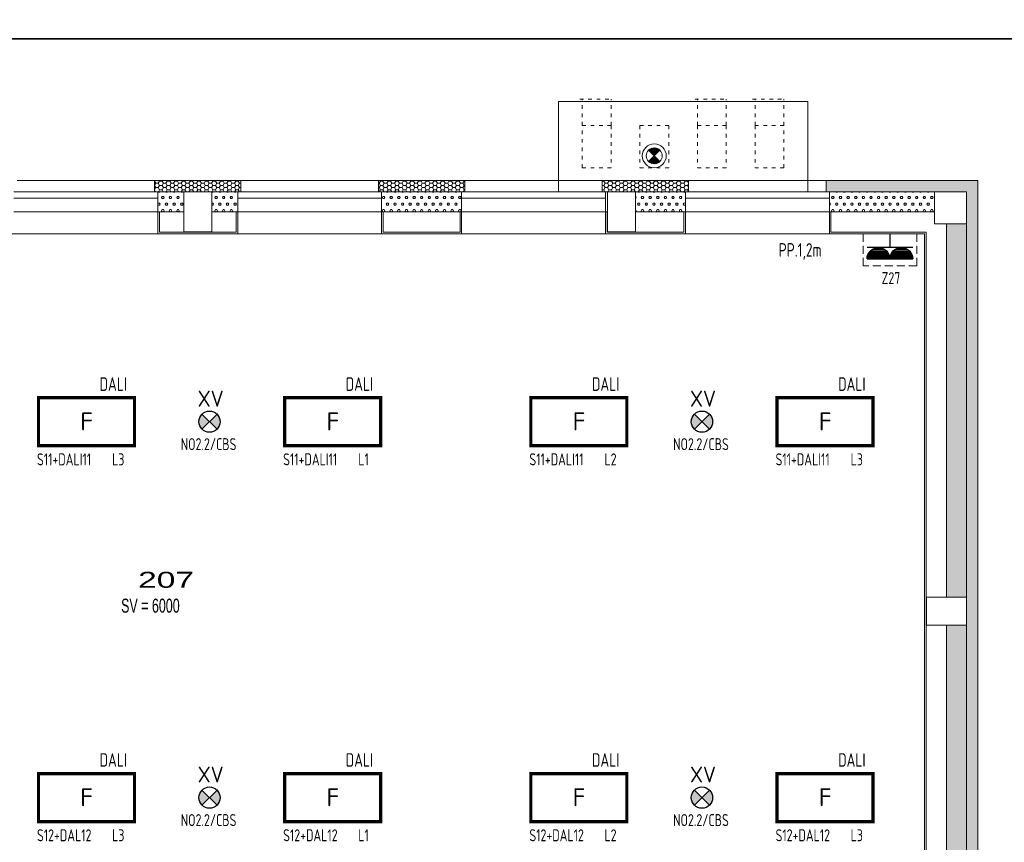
# Model space of a CAD drawing. Extents: x 171565 to 840288, y -737149 to -289557.
# Tile 17 of 59: x 418849 to 431164, y -366997 to -356706. Entities that reach past the tile are written whole.
import ezdxf

# ---------------------------------------------------------------- set-up
doc = ezdxf.new("R2010")
doc.units = 0
doc.header["$MEASUREMENT"] = 0
doc.header["$PDMODE"] = 1
for name, pattern in [('DASHED', [0.75, 0.5, -0.25]), ('DASHED1', [1, 0.3, -0.4, 0.3]), ('DOTDASH', [1, 0.3, -0.2, 0, -0.2, 0.3])]:
    doc.linetypes.add(name, pattern=pattern)
for name, color, linetype in [('0_stavba', 7, 'Continuous'), ('E1', 3, 'Continuous'), ('legenda', 1, 'Continuous')]:
    doc.layers.add(name, color=color, linetype=linetype)
doc.styles.add('ad_popis', font='isocpeur.ttf')
doc.styles.add('isocp', font='isocp.shx')
doc.styles.add('ISOCPEUR_4', font='isocpeur.ttf', dxfattribs={"height": 1.8})
doc.styles.add('SPIRITTXTSTYLE1', font='ROMAN')
doc.styles.add('SPIRITTXTSTYLE2', font='ARIALUNI.TTF')
pattern_1 = [(45.0000013, (784662.949, -247584.223), (-7.0710678, 7.0710678), [])]
pattern_2 = [(0, (737622.32, -247584.22), (47.625, 82.488914), [15.875, -79.375]), (0, (737622.32, -247556.72), (47.625, 82.488914), [15.875, -79.375]), (60.000002, (737638.2, -247584.22), (-47.625, 82.488914), [15.875, -79.375]), (120.000003, (737622.32, -247584.22), (-95.25, -3e-06), [15.875, -79.375]), (60.000002, (737614.39, -247570.47), (-47.625, 82.488914), [15.875, -79.375]), (120.000003, (737646.14, -247570.47), (-95.25, -3e-06), [15.875, -79.375])]
pattern_3 = [(0, (737622.324, -247584.223), (47.625, 27.4963055), [-63.5, 31.75]), (60.000002, (737622.324, -247584.223), (-1.7e-06, 54.9926147), [31.75, -63.5]), (120.000003, (737622.324, -247584.223), (-47.625, 27.4963055), [-63.5, 31.75])]

# ---------------------------------------------------------------- blocks, each defined once
blk = doc.blocks.new('A$C6E2F4E2E')
at = {"color": 3, "linetype": 'Continuous'}
for p, q in [((0, 440), (400, 440)), ((1, 416), (399, 416)), ((6, 392), (394, 392)), ((13, 368), (387, 368)), ((400, 440), (800, 440)), ((401, 416), (799, 416)), ((406, 392), (794, 392)), ((413, 368), (787, 368)), ((25, 344), (375, 344)), ((40, 320), (360, 320)), ((61, 296), (339, 296)), ((91, 272), (309, 272)), ((144, 248), (256, 248)), ((400, 0), (400, 240)), ((425, 344), (775, 344)), ((440, 320), (760, 320)), ((461, 296), (739, 296)), ((491, 272), (709, 272)), ((544, 248), (656, 248))]:
    blk.add_line(p, q, dxfattribs=at)
at = {"color": 3}
blk.add_line((800, 240), (0, 240), dxfattribs=at)
at = {"color": 3, "linetype": 'Continuous'}
for centre in [(200, 440), (600, 440)]:
    blk.add_arc(centre, 200, 180, 0, dxfattribs=at)
blk = doc.blocks.new('A$C5A2F567D')
h = blk.add_hatch(color=30)
h.paths.add_polyline_path([(70.9, 70.9), (0, 0), (70.9, -70.9, 0.198912), (100.2, 0, 0.198912)])
h.paths.add_polyline_path([(0, 0), (-70.9, 70.9, 0.198912), (-100.2, 0, 0.198912), (-70.9, -70.9)])
at = {"color": 30}
for p, q in [((-70.9, -70.9), (70.9, 70.9)), ((-70.9, 70.9), (70.9, -70.9))]:
    blk.add_line(p, q, dxfattribs=at)
blk.add_circle((0, 0), 100.2, dxfattribs=at)

msp = doc.modelspace()

# ---------------------------------------------------------------- hatches: boundary and pattern name
at = {"layer": '0_stavba', "linetype": 'Continuous', "lineweight": 0, "ltscale": 300}
h = msp.add_hatch(dxfattribs=at)
h.set_pattern_fill('ZDIVNP', color=256, scale=0.79375, style=0, pattern_type=2)
h.set_pattern_definition(pattern_1)
h.paths.add_polyline_path([(426715, -358338), (426786, -358409), (426857, -358338, 0.414214)], flags=0)
h = msp.add_hatch(dxfattribs=at)
h.set_pattern_fill('ZDIVNP', color=256, scale=0.79375, style=0, pattern_type=2)
h.set_pattern_definition(pattern_1)
h.paths.add_polyline_path([(426857, -358480), (426786, -358409), (426715, -358480, 0.414214)], flags=0)
h = msp.add_hatch(dxfattribs=at)
h.set_pattern_fill('PLASTEV', color=256, scale=31.75, style=0, pattern_type=2)
h.set_pattern_definition(pattern_3)
h.paths.add_polyline_path([(421616, -358859), (421616, -358719), (420536, -358719), (420536, -358859)], flags=0)
h = msp.add_hatch(dxfattribs=at)
h.set_pattern_fill('PLASTEV', color=256, scale=31.75, style=0, pattern_type=2)
h.set_pattern_definition(pattern_3)
h.paths.add_polyline_path([(423336, -358719), (423336, -358859), (424416, -358859), (424416, -358719)], flags=0)
h = msp.add_hatch(dxfattribs=at)
h.set_pattern_fill('PLASTEV', color=256, scale=31.75, style=0, pattern_type=2)
h.set_pattern_definition(pattern_3)
h.paths.add_polyline_path([(426136, -358719), (426136, -358859), (427216, -358859), (427216, -358719)], flags=0)
h = msp.add_hatch(dxfattribs=at)
h.set_pattern_fill('PLASTEV', color=256, scale=31.75, style=0, pattern_type=2)
h.set_pattern_definition(pattern_3)
h.paths.add_polyline_path([(430691, -370009), (430831, -370009), (430831, -358719), (428936, -358719), (428936, -358859), (430691, -358859)], flags=0)
h = msp.add_hatch(dxfattribs=at)
h.set_pattern_fill('PORBET', color=256, scale=15.875, style=0, pattern_type=2)
h.set_pattern_definition(pattern_2)
h.paths.add_polyline_path([(420576, -358859), (420576, -359109), (420901, -359109), (420901, -358859)], flags=0)
h = msp.add_hatch(dxfattribs=at)
h.set_pattern_fill('PORBET', color=256, scale=15.875, style=0, pattern_type=2)
h.set_pattern_definition(pattern_2)
h.paths.add_polyline_path([(421251, -358859), (421251, -359109), (421576, -359109), (421576, -358859)], flags=0)
h = msp.add_hatch(dxfattribs=at)
h.set_pattern_fill('PORBET', color=256, scale=15.875, style=0, pattern_type=2)
h.set_pattern_definition(pattern_2)
h.paths.add_polyline_path([(423376, -358859), (423376, -359109), (424376, -359109), (424376, -358859)], flags=0)
h = msp.add_hatch(dxfattribs=at)
h.set_pattern_fill('PORBET', color=256, scale=15.875, style=0, pattern_type=2)
h.set_pattern_definition(pattern_2)
h.paths.add_polyline_path([(426551, -359109), (427176, -359109), (427176, -358859), (426551, -358859)], flags=0)
h = msp.add_hatch(dxfattribs=at)
h.set_pattern_fill('PORBET', color=256, scale=15.875, style=0, pattern_type=2)
h.set_pattern_definition(pattern_2)
h.paths.add_polyline_path([(430291, -359109), (430291, -358859), (428976, -358859), (428976, -359109)], flags=0)
h = msp.add_hatch(dxfattribs=at)
h.set_pattern_fill('PORBET', color=256, scale=15.875, style=0, pattern_type=2)
h.set_pattern_definition(pattern_2)
h.paths.add_polyline_path([(430441, -363930), (430691, -363930), (430691, -359259), (430441, -359259)], flags=0)
h = msp.add_hatch(dxfattribs=at)
h.set_pattern_fill('PORBET', color=256, scale=15.875, style=0, pattern_type=2)
h.set_pattern_definition(pattern_2)
h.paths.add_polyline_path([(430691, -364280), (430441, -364280), (430441, -368769), (430441, -368901), (430441, -369301), (430441, -369969), (430691, -369969)], flags=0)

# ---------------------------------------------------------------- linework, layer by layer
at = {"elevation": 900}
for points in [[(401797, -356946), (401797, -325446), (446347, -325446), (446347, -356946)], [(401797, -388446), (401797, -356946), (446347, -356946), (446347, -388446)]]:
    msp.add_lwpolyline(points, close=True, dxfattribs=at)
at = {"layer": '0_stavba', "linetype": 'Continuous', "lineweight": 0, "ltscale": 300}
for p, q in [((425586, -358859, -824), (425586, -357729, -824)), ((428706, -357729, -824), (425586, -357729, -824)), ((428706, -358859, -824), (428706, -357729, -824)), ((426857, -358338, 900), (426715, -358480, 900)), ((426715, -358338, 900), (426857, -358480, 900)), ((420536, -358719, -76), (418816, -358719, -76)), ((420536, -358719, -2548), (421616, -358719, -2548)), ((420536, -358719, -2548), (420536, -358859, -2548)), ((423336, -358719, -76), (421616, -358719, -76)), ((421616, -358719, -2548), (421616, -358859, -2548)), ((423336, -358719, -2548), (424416, -358719, -2548)), ((423336, -358719, -2548), (423336, -358859, -2548)), ((426136, -358719, -76), (424416, -358719, -76)), ((424416, -358719, -2548), (424416, -358859, -2548)), ((426136, -358719, -2548), (427216, -358719, -2548)), ((426136, -358719, -2548), (426136, -358859, -2548)), ((428936, -358719, -76), (427216, -358719, -76)), ((427216, -358719, -2548), (427216, -358859, -2548)), ((428936, -358719, -2548), (430831, -358719, -2548)), ((428936, -358719, -2548), (428936, -358859, -2548)), ((430831, -358719, -2548), (430831, -370009, -2548)), ((418776, -358859, 1571), (420576, -358859, 1571)), ((420536, -358859, -2548), (421616, -358859, -2548)), ((420576, -358859, -2548), (420576, -359109, -2548)), ((421251, -358859, -1724), (420901, -358859, -1724)), ((420901, -358859, -1724), (420901, -359359, -1724)), ((421251, -359359, -1724), (421251, -358859, -1724)), ((421576, -358859, 1571), (423376, -358859, 1571)), ((421576, -358859, -2548), (421576, -359109, -2548)), ((423336, -358859, -2548), (424416, -358859, -2548)), ((423376, -358859, -2548), (423376, -359109, -2548)), ((424376, -358859, 1571), (426176, -358859, 1571)), ((424376, -358859, -2548), (424376, -359109, -2548)), ((426136, -358859, -2548), (427216, -358859, -2548)), ((426176, -358859, -2548), (426176, -359109, -2548)), ((426551, -358859, -1724), (426201, -358859, -1724)), ((426201, -358859, -1724), (426201, -359359, -1724)), ((426551, -359359, -1724), (426551, -358859, -1724)), ((427176, -358859, 1571), (428976, -358859, 1571)), ((427176, -358859, -2548), (427176, -359109, -2548)), ((428936, -358859, -2548), (430691, -358859, -2548)), ((428976, -358859, -2548), (428976, -359109, -2548)), ((430691, -358859, -1724), (430291, -358859, -1724)), ((430291, -358859, -1724), (430291, -359259, -1724)), ((430691, -358859, -2548), (430691, -370009, -2548)), ((430691, -359259, -1724), (430691, -358859, -1724)), ((418776, -358939, 1571), (420576, -358939, 1571)), ((421576, -358939, 1571), (423376, -358939, 1571)), ((424376, -358939, 1571), (426176, -358939, 1571)), ((427176, -358939, 1571), (428976, -358939, 1571)), ((418776, -359109, 1571), (420576, -359109, 1571)), ((420576, -359109, -2548), (420576, -359384, -2548)), ((420576, -359109, -2548), (420901, -359109, -2548)), ((420596, -359109, -2548), (420596, -359364, -2548)), ((421251, -359109, -2548), (421576, -359109, -2548)), ((421556, -359109, -2548), (421556, -359364, -2548)), ((421576, -359109, -2548), (421576, -359384, -2548)), ((421576, -359109, 1571), (423376, -359109, 1571)), ((423376, -359109, -2548), (423376, -359384, -2548)), ((423376, -359109, -2548), (424376, -359109, -2548)), ((423396, -359109, -2548), (423396, -359364, -2548)), ((424356, -359109, -2548), (424356, -359364, -2548)), ((424376, -359109, -2548), (424376, -359384, -2548)), ((424376, -359109, 1571), (426176, -359109, 1571)), ((426176, -359109, -2548), (426176, -359384, -2548)), ((426176, -359109, -2548), (426201, -359109, -2548)), ((426196, -359109, -2548), (426196, -359364, -2548)), ((426551, -359109, -2548), (427176, -359109, -2548)), ((427156, -359109, -2548), (427156, -359364, -2548)), ((427176, -359109, -2548), (427176, -359384, -2548)), ((427176, -359109, 1571), (428976, -359109, 1571)), ((428976, -359109, -2548), (428976, -359384, -2548)), ((428976, -359109, -2548), (430291, -359109, -2548)), ((428996, -359109, -2548), (428996, -359364, -2548)), ((420901, -359359, -1724), (421251, -359359, -1724)), ((426201, -359359, -1724), (426551, -359359, -1724)), ((430291, -359259, -1724), (430691, -359259, -1724)), ((430441, -359259, -2548), (430441, -363930, -2548)), ((411986, -359384, -2548), (430166, -359384, -2548)), ((420596, -359364, -2548), (421556, -359364, -2548)), ((423396, -359364, -2548), (424356, -359364, -2548)), ((426201, -359364, -2548), (427156, -359364, -2548)), ((428996, -359364, -2548), (430186, -359364, -2548)), ((430166, -359384, -2548), (430166, -368709, -2548)), ((430186, -359364, -2548), (430186, -368729, -2548)), ((430691, -363930, -1724), (430191, -363930, -1724)), ((430191, -363930, -1724), (430191, -364280, -1724)), ((430691, -364280, -1724), (430691, -363930, -1724)), ((430191, -364280, -1724), (430691, -364280, -1724)), ((430441, -364280, -2548), (430441, -368769, -2548))]:
    msp.add_line(p, q, dxfattribs=at)
at = {"layer": '0_stavba', "linetype": 'DASHED1', "lineweight": 0, "ltscale": 150}
for p, q in [((425856, -357699, -824), (426276, -357699, -824)), ((425886, -358029, -824), (425886, -357699, -824)), ((426246, -358029, -824), (426246, -357699, -824)), ((427296, -357699, -824), (427716, -357699, -824)), ((427326, -358029, -824), (427326, -357699, -824)), ((427686, -358029, -824), (427686, -357699, -824)), ((428016, -357699, -824), (428436, -357699, -824)), ((428046, -358029, -824), (428046, -357699, -824)), ((428406, -358029, -824), (428406, -357699, -824)), ((425886, -358559, -824), (425886, -358029, -824)), ((426246, -358029, -824), (425886, -358029, -824)), ((426246, -358029, -824), (426246, -358559, -824)), ((426966, -358029, -824), (426606, -358029, -824)), ((426606, -358029, -824), (426606, -358559, -824)), ((426966, -358029, -824), (426966, -358559, -824)), ((427686, -358029, -824), (427326, -358029, -824)), ((427326, -358029, -824), (427326, -358559, -824)), ((427686, -358029, -824), (427686, -358559, -824)), ((428406, -358029, -824), (428046, -358029, -824)), ((428046, -358029, -824), (428046, -358559, -824)), ((428406, -358559, -824), (428406, -358029, -824)), ((425886, -358559, -2548), (426246, -358559, -2548)), ((426606, -358559, -2548), (426966, -358559, -2548)), ((427326, -358559, -2548), (427686, -358559, -2548)), ((428046, -358559, -2548), (428406, -358559, -2548))]:
    msp.add_line(p, q, dxfattribs=at)
at = {"layer": '0_stavba', "linetype": 'Continuous', "lineweight": 0, "ltscale": 300}
for radius in [150, 100]:
    msp.add_circle((426786, -358409, 900), radius, dxfattribs=at)
for p in [(430441, -359768, -1724), (425196, -364582, -2548), (419231, -364737, -2548), (424031, -364737, -2548), (422171, -365482, -2548), (421771, -366332, -2548), (430691, -366532, -900), (419796, -366907, -2548)]:
    msp.add_point(p, dxfattribs=at)
at = {"layer": '0_stavba', "linetype": 'Continuous', "lineweight": 0, "ltscale": 250}
for p in [(425196, -364582, -3448), (425196, -364582, -3448), (422171, -365482, -3448), (422171, -365582, -3448), (421621, -366332, -3448), (421721, -366332, -3448), (419796, -366907, -3448), (419796, -366907, -3448)]:
    msp.add_point(p, dxfattribs=at)
at = {"layer": '0_stavba', "linetype": 'Continuous', "lineweight": 0, "ltscale": 304.799988}
for p in [(425196, -364582, -3448), (422171, -365482, -3448), (421621, -366332, -3448), (419796, -366907, -3448)]:
    msp.add_point(p, dxfattribs=at)
at = {"layer": '0_stavba', "linetype": 'DOTDASH', "lineweight": 0, "ltscale": 250}
for p in [(422596, -365032, 900), (422696, -366182, 900)]:
    msp.add_point(p, dxfattribs=at)
at = {"layer": 'E1', "color": 5, "linetype": 'DASHED', "lineweight": 0, "ltscale": 200, "elevation": 1392}
msp.add_lwpolyline([(429400, -359384), (430071, -359384), (430071, -359785), (429400, -359785)], close=True, dxfattribs=at)
at = {"layer": 'E1', "color": 6, "const_width": 40, "elevation": 922}
for points in [[(419084, -361435), (419084, -362035), (420284, -362035), (420284, -361435)], [(422163, -361435), (422163, -362035), (423363, -362035), (423363, -361435)], [(425242, -361435), (425242, -362035), (426442, -362035), (426442, -361435)], [(428321, -361435), (428321, -362035), (429521, -362035), (429521, -361435)], [(419084, -366138), (419084, -366738), (420284, -366738), (420284, -366138)], [(422163, -366138), (422163, -366738), (423363, -366738), (423363, -366138)], [(425242, -366138), (425242, -366738), (426442, -366738), (426442, -366138)], [(428321, -366138), (428321, -366738), (429521, -366738), (429521, -366138)]]:
    msp.add_lwpolyline(points, close=True, dxfattribs=at)

# ---------------------------------------------------------------- block references
at = {"layer": 'E1', "color": 5, "xscale": -0.714796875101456, "yscale": 0.7147968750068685, "zscale": 0.7147968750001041, "rotation": 180}
msp.add_blockref('A$C6E2F4E2E', (429447, -359384, 1392), dxfattribs=at)
at = {"layer": 'E1', "color": 7, "xscale": 1.32667500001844, "yscale": 1.326674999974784, "zscale": 1.326674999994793}
for p in [(421223, -361735, 922), (427382, -361735, 922), (421223, -366438, 922), (427382, -366438, 922)]:
    msp.add_blockref('A$C5A2F567D', p, dxfattribs=at)

# ---------------------------------------------------------------- texts
at = {"layer": '0_stavba', "linetype": 'Continuous', "ltscale": 300, "style": 'SPIRITTXTSTYLE2', "width": 1.5}
msp.add_text('207', height=200, dxfattribs=at).set_placement((420330, -363813, -1724))
at = {"layer": 'E1', "color": 5, "style": 'isocp', "width": 0.8}
for s, p in [('PP.1,2m', (428342, -359671, 600)), ('DALI', (419848, -361349, 600)), ('DALI', (422927, -361349, 600)), ('DALI', (426007, -361349, 600)), ('DALI', (429086, -361349, 600)), ('DALI', (419848, -366052, 600)), ('DALI', (422927, -366052, 600)), ('DALI', (426007, -366052, 600)), ('DALI', (429086, -366052, 600))]:
    msp.add_text(s, height=170, dxfattribs=at).set_placement(p)
at = {"layer": 'E1', "color": 3, "style": 'isocp', "width": 0.8}
for s, p in [('Z27', (429629, -360014, 2848)), ('S11+DALI11', (419065, -362281, 713)), ('L3', (420005, -362281, 713)), ('S11+DALI11', (422144, -362281, 713)), ('L1', (423084, -362281, 713)), ('S11+DALI11', (425224, -362281, 713)), ('L2', (426163, -362281, 713)), ('S11+DALI11', (428303, -362281, 713)), ('L3', (429242, -362281, 713)), ('S12+DAL12', (419065, -366984, 713)), ('L3', (420005, -366984, 713)), ('S12+DAL12', (422144, -366984, 713)), ('L1', (423084, -366984, 713)), ('S12+DAL12', (425224, -366984, 713)), ('L2', (426163, -366984, 713)), ('S12+DAL12', (428303, -366984, 713)), ('L3', (429242, -366984, 713))]:
    msp.add_text(s, height=150, dxfattribs=at).set_placement(p)
at = {"layer": 'E1', "color": 30, "linetype": 'ByBlock', "style": 'ad_popis', "width": 0.9}
for p in [(421075, -361547, 922), (427233, -361547, 922), (421075, -366249, 922), (427233, -366249, 922)]:
    msp.add_text('XV', height=200, dxfattribs=at).set_placement(p)
at = {"layer": 'E1', "color": 6, "style": 'ISOCPEUR_4'}
for p in [(419606, -361844, -4894), (422685, -361844, -4894), (425764, -361844, -4894), (428843, -361844, -4894), (419606, -366546, -4894), (422685, -366546, -4894), (425764, -366546, -4894), (428843, -366546, -4894)]:
    msp.add_text('F', height=225, dxfattribs=at).set_placement(p)
at = {"layer": 'E1', "color": 30, "style": 'isocp', "width": 0.8}
for p in [(420863, -362091, 2661), (427022, -362091, 2661), (420863, -366794, 2661), (427022, -366794, 2661)]:
    msp.add_text('NO2.2/CBS', height=150, dxfattribs=at).set_placement(p)
at = {"layer": 'legenda', "color": 7, "linetype": 'Continuous', "lineweight": 0, "ltscale": 297.179993, "style": 'SPIRITTXTSTYLE1', "width": 0.666667}
msp.add_text('SV = 6000', height=175, dxfattribs=at).set_placement((420117, -364124, -2548))

doc.saveas('drawing.dxf')
